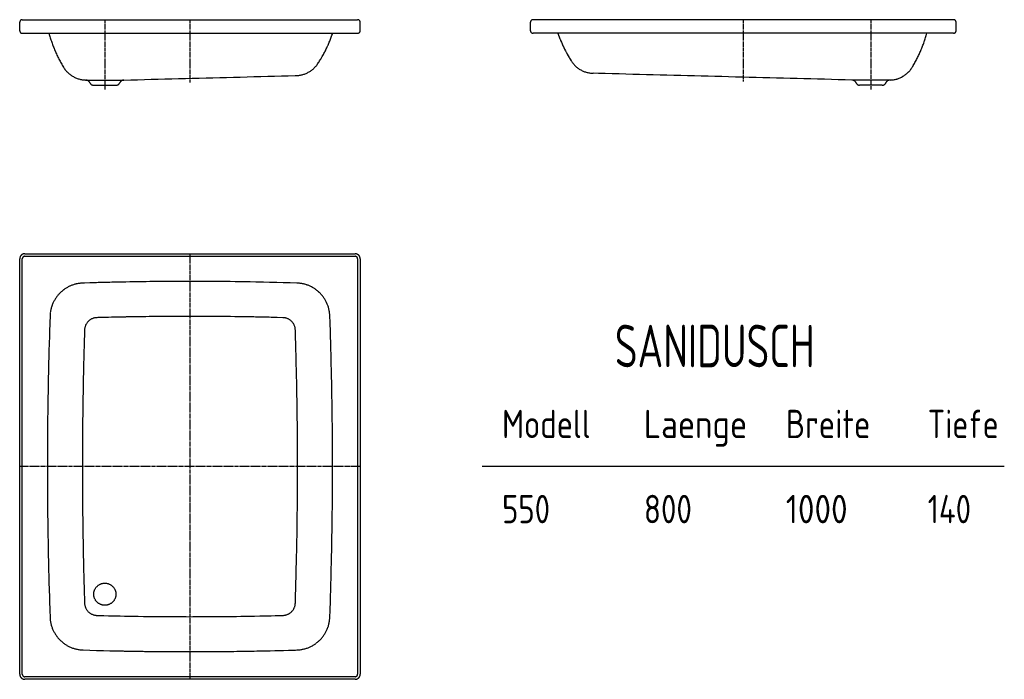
# Model space of a CAD drawing. Extents: x 321 to 2634, y 15 to 1565.
import ezdxf
from ezdxf.enums import TextEntityAlignment as Align

# ---------------------------------------------------------------- set-up
doc = ezdxf.new("R2010")
doc.units = 0
for name, pattern in [('AUSGEZOGEN', [16, 16, 0]), ('HILFSLINIE', [16, 16, 0]), ('MITTELLINIE', [13, 9.34, -1.22, 1.22, -1.22])]:
    doc.linetypes.add(name, pattern=pattern)
for name, color, linetype in [('2D-TEXT', 7, 'AUSGEZOGEN'), ('HILFSLINIE', 8, 'HILFSLINIE'), ('MITTELLINIE', 8, 'MITTELLINIE'), ('SICHTBARE_KANTE', 7, 'AUSGEZOGEN')]:
    doc.layers.add(name, color=color, linetype=linetype)
doc.styles.add('DIN-EN-ISO-3098', font='isocp')

msp = doc.modelspace()

# ---------------------------------------------------------------- linework, layer by layer
at = {"layer": 'HILFSLINIE'}
for p, q in [((327, 27.5), (327, 1003.5)), ((333, 1009.5), (1109, 1009.5)), ((1115, 1003.5), (1115, 27.5)), ((2634.3, 515.5), (1407.6, 515.5)), ((1109, 21.5), (333, 21.5))]:
    msp.add_line(p, q, dxfattribs=at)
for centre, radius, start, end in [((333, 1003.5), 6, 90, 180), ((1109, 1003.5), 6, 0, 90), ((503.3, 835.3), 30, 91.5809, 178.1458), ((721, -7049.5), 7917.8, 88.41899, 91.58102), ((938.6, 835.3), 30, 1.8542, 88.4192), ((10386, 515.5), 9917.8, 178.14658, 181.85342), ((-8944, 515.5), 9917.8, 358.14658, 1.85342), ((503.3, 195.7), 30, 181.8542, 268.4191), ((938.6, 195.7), 30, 271.5809, 358.1458), ((721, 8080.5), 7917.8, 268.41899, 271.58102), ((333, 27.5), 6, 180, 270), ((1109, 27.5), 6, 270, 0)]:
    msp.add_arc(centre, radius, start, end, dxfattribs=at)
at = {"layer": 'MITTELLINIE'}
for p, q in [((520.9, 1565.5), (520.9, 1401.6)), ((721, 1565.5), (721, 1417.7)), ((2021, 1565.5), (2021, 1420.3)), ((2321, 1565.5), (2321, 1401.6)), ((721, 1015.5), (721, 15.5)), ((1121, 515.5), (321, 515.5))]:
    msp.add_line(p, q, dxfattribs=at)
at = {"layer": 'SICHTBARE_KANTE'}
for p, q in [((321, 1539.5), (321, 1559.5)), ((327, 1565.5), (1115, 1565.5)), ((1121, 1539.5), (1121, 1559.5)), ((1521, 1539.5), (1521, 1559.5)), ((2515, 1565.5), (1527, 1565.5)), ((2521, 1539.5), (2521, 1559.5)), ((327, 1533.5), (1115, 1533.5)), ((2515, 1533.5), (1527, 1533.5)), ((2276.2, 1423.7), (1668.1, 1439.5)), ((476.2, 1423.7), (565.7, 1423.7)), ((494.3, 1411.6), (547.6, 1411.6)), ((565.7, 1423.7), (970.7, 1434.2)), ((2365.7, 1423.7), (2276.2, 1423.7)), ((2347.6, 1411.6), (2294.3, 1411.6)), ((321, 27.5), (321, 1003.5)), ((333, 1015.5), (1109, 1015.5)), ((1121, 1003.5), (1121, 27.5)), ((1109, 15.5), (333, 15.5))]:
    msp.add_line(p, q, dxfattribs=at)
msp.add_circle((521, 215.5), 26, dxfattribs=at)
for centre, radius, start, end in [((327, 1559.5), 6, 90, 180), ((1115, 1559.5), 6, 0, 90), ((1527, 1559.5), 6, 90, 180), ((2515, 1559.5), 6, 0, 90), ((327, 1539.5), 6, 180, 270), ((682.6, 1611.6), 303, 194.9417, 211.3804), ((769, 1629.8), 303, 326.4708, 341.4821), ((1115, 1539.5), 6, 270, 0), ((1527, 1539.5), 6, 180, 270), ((1872.6, 1630.9), 303, 198.737, 212.3349), ((2159.3, 1611.7), 303, 328.989, 345.0392), ((2515, 1539.5), 6, 270, 0), ((969, 1497.2), 63, 271.494, 329.0108), ((1669.8, 1502.5), 63, 209.5251, 268.506), ((477.7, 1486.7), 63, 209.5153, 268.6017), ((2364.2, 1486.7), 63, 271.3983, 330.4845), ((475.9, 1412.7), 11, 23.3705, 88.6023), ((494.3, 1420.6), 9, 203.3839, 269.9969), ((547.6, 1420.6), 9, 269.9977, 336.627), ((566, 1412.7), 11, 91.4937, 156.6192), ((2275.9, 1412.7), 11, 23.3803, 88.5056), ((2294.3, 1420.6), 9, 203.3737, 270.0031), ((2347.6, 1420.6), 9, 270.0031, 336.6166), ((2366, 1412.7), 11, 91.3977, 156.6293), ((333, 1003.5), 12, 90, 180), ((1109, 1003.5), 12, 0, 90), ((721, -7049.5), 8000, 88.19992, 91.80009), ((472.2, 866.6), 80, 91.8001, 177.9713), ((969.7, 866.6), 80, 2.0287, 88.1999), ((10386, 515.5), 10000, 177.97174, 182.02826), ((-8944, 515.5), 10000, 357.97175, 2.02826), ((472.2, 164.4), 80, 182.0287, 268.1999), ((969.7, 164.4), 80, 271.8001, 357.9727), ((721, 8080.5), 8000, 268.19992, 271.80009), ((333, 27.5), 12, 180, 270), ((1109, 27.5), 12, 270, 0)]:
    msp.add_arc(centre, radius, start, end, dxfattribs=at)

# ---------------------------------------------------------------- texts
at = {"layer": '2D-TEXT', "style": 'DIN-EN-ISO-3098', "oblique": 360}
for s, height, width, p, p2 in [('SANIDUSCH', 100, 0.746667, (1719.3, 748.8), (2188.6, 748.8)), ('Modell', 66.67, 0.91, (1454.3, 582.2), (1662.3, 582.2)), ('Laenge', 66.67, 0.91, (1787.6, 582.2), (2030.3, 582.2)), ('Breite', 66.67, 0.91, (2121, 582.2), (2319.7, 582.2)), ('Tiefe', 66.67, 0.91, (2454.3, 582.2), (2621.1, 582.2)), ('550', 66.67, 0.91, (1454.3, 382.2), (1567, 382.2)), ('800', 66.67, 0.91, (1787.6, 382.2), (1900.3, 382.2)), ('1000', 66.67, 0.91, (2121, 382.2), (2266.1, 382.2)), ('140', 66.67, 0.91, (2454.3, 382.2), (2556.1, 382.2))]:
    msp.add_text(s, height=height, dxfattribs=dict(at, width=width)).set_placement(p, p2, align=Align.FIT)

doc.saveas('drawing.dxf')
